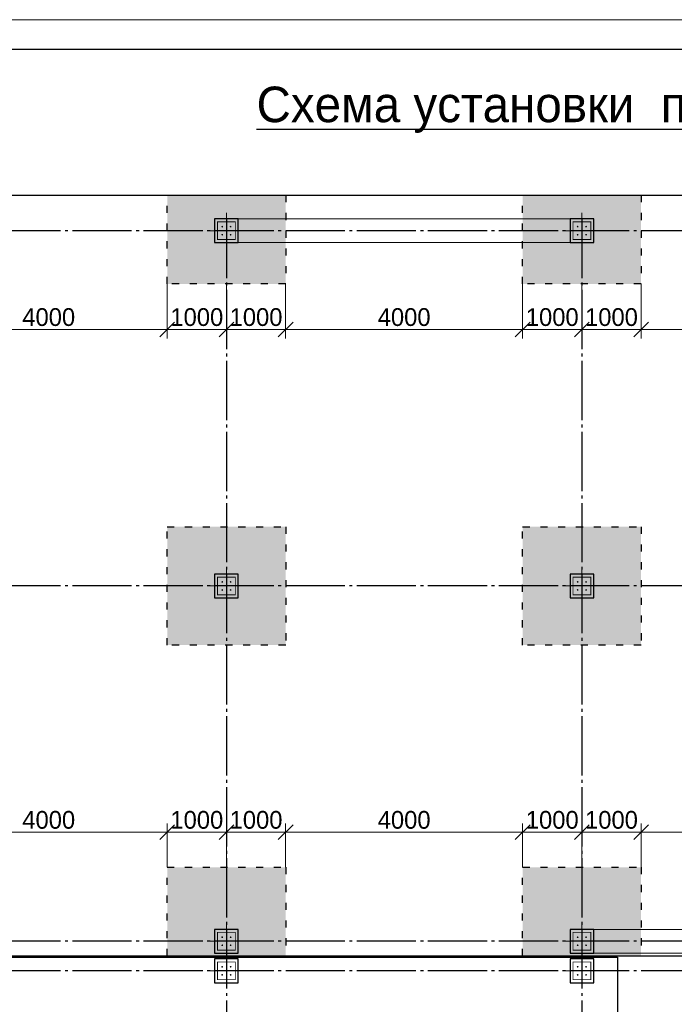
# Model space of a CAD drawing. Header units: millimetres. Extents: x -33345 to 4712671, y -3392 to 121473.
# Tile 131 of 256: x 765905 to 776956, y 69873 to 86501. Entities that reach past the tile are written whole.
import ezdxf

# ---------------------------------------------------------------- set-up
doc = ezdxf.new("R2010")
doc.units = ezdxf.units.MM
for name, pattern in [('ACAD_ISO03W100', [30, 12, -18]), ('CENTER2', [28.575, 19.05, -3.175, 3.175, -3.175]), ('ГОСТ 2.303 5', [24, 20, -1.5, 1, -1.5])]:
    doc.linetypes.add(name, pattern=pattern)
doc.layers.add('00-Axes', color=1, linetype='CENTER2')
doc.layers.add('A _razmer rtt', color=164, linetype='Continuous')
for name, color, linetype, lineweight in [('A _Devor rtt', 176, 'Continuous', 30), ('doors', 250, 'Continuous', 5), ('Lina', 7, 'Continuous', 20)]:
    doc.layers.add(name, color=color, linetype=linetype, lineweight=lineweight)
doc.styles.add('RUS text aehalf', font='aehalf.shx', dxfattribs={"width": 0.7, "oblique": 15})
doc.styles.add('X-U-RW-01$0$StyleROMANS', font='GOTHIC.TTF')
doc.dimstyles.new('RUS м100', dxfattribs={"dimscale": 0, "dimtxt": 250, "dimasz": 100, "dimexe": 100, "dimexo": 0, "dimgap": 70, "dimtad": 1, "dimdec": 0, "dimdsep": 46, "dimtxsty": 'RUS text aehalf', "dimblk": 'OBLIQUE', "dimcen": 0.09, "dimdle": 100, "dimclrd": 256, "dimclre": 256, "dimclrt": 256, "dimadec": 1, "dimazin": 2, "dimtfac": 1, "dimtdec": 0, "dimtofl": 0, "dimtmove": 0, "dimatfit": 3, "dimldrblk": 'OBLIQUE', "dimfxl": 300, "dimtolj": 1, "dimtzin": 0, "dimlwd": -1, "dimlwe": -1, "dimarcsym": 0})

# ---------------------------------------------------------------- blocks, each defined once
blk = doc.blocks.new('awe4tD')
at = {"layer": 'Lina', "ltscale": 10}
blk.add_lwpolyline([(-44239015, 22734378), (-44314815, 22734378), (-44314815, 22776378), (-44239015, 22776378)], close=True, dxfattribs=at)
at = {"layer": 'Lina', "lineweight": 30, "ltscale": 10}
blk.add_lwpolyline([(-44239515, 22734878), (-44312815, 22734878), (-44312815, 22775878), (-44239515, 22775878)], close=True, dxfattribs=at)
blk = doc.blocks.new('gfffggfsre')
at = {"layer": '00-Axes', "color": 251, "linetype": 'ГОСТ 2.303 5', "ltscale": 50, "true_color": 0x636466}
for points in [[(-5273, 16269.4), (-5273, -5825.8)], [(727, 16269.4), (727, -5825.8)], [(42327, 16069.4), (-21034.5, 16069.4)], [(42327, 10069.4), (-21034.5, 10069.4)], [(42327, 4069.4), (-21034.5, 4069.4)], [(42327, 3569.4), (-20533.9, 3569.4), (-20643.6, 3457.5), (-21034.5, 3457.5)]]:
    blk.add_lwpolyline(points, dxfattribs=at)
blk = doc.blocks.new('column')
at = {"lineweight": 0}
for points in [[(-68, 56, -1), (-68, 86, -1)], [(68, 56, 1), (68, 86, 1)], [(-68, -56, 1), (-68, -86, 1)], [(68, -56, -1), (68, -86, -1)]]:
    blk.add_hatch(color=0, dxfattribs=at).paths.add_polyline_path(points)
at = {"color": 0, "lineweight": 0}
for p, q in [((0, 300), (0, -300)), ((300, 0), (-300, 0))]:
    blk.add_line(p, q, dxfattribs=at)
at = {"lineweight": 30}
blk.add_lwpolyline([(-200, 200), (200, 200), (200, -200), (-200, -200)], close=True, dxfattribs=at)
at = {"color": 0, "lineweight": 0, "const_width": 15}
blk.add_lwpolyline([(150, -150), (150, 150), (-150, 150), (-150, -150)], close=True, dxfattribs=at)
blk = doc.blocks.new('_Oblique')
at = {"color": 0, "linetype": 'ByBlock', "lineweight": -2}
blk.add_line((-0.5, -0.5), (0.5, 0.5), dxfattribs=at)
blk = doc.blocks.new('*D2996')
at = {"layer": 'Defpoints', "color": 0, "ltscale": 100, "transparency": 16777216}
for p in [(764395, 82038), (768395, 82038), (768395, 81269)]:
    blk.add_point(p, dxfattribs=at)
at = {"layer": 'doors', "ltscale": 100, "transparency": 16777216}
for p, q in [((764395, 82038), (764395, 81119)), ((768395, 82038), (768395, 81119)), ((764275, 81269), (768515, 81269))]:
    blk.add_line(p, q, dxfattribs=at)
at = {"layer": 'doors', "ltscale": 100, "transparency": 16777216, "xscale": 250, "yscale": 250, "zscale": 250, "rotation": 180}
blk.add_blockref('_Oblique', (764395, 81269), dxfattribs=at)
at = {"layer": 'doors', "ltscale": 100, "transparency": 16777216, "xscale": 250, "yscale": 250, "zscale": 250}
blk.add_blockref('_Oblique', (768395, 81269), dxfattribs=at)
at = {"layer": 'doors', "lineweight": 13, "ltscale": 100, "transparency": 16777216, "insert": (766395, 81477), "char_height": 300, "attachment_point": 5, "style": 'X-U-RW-01$0$StyleROMANS'}
blk.add_mtext('\\A1;4000', dxfattribs=at)
blk = doc.blocks.new('*D2997')
at = {"layer": 'Defpoints', "color": 0, "ltscale": 100, "transparency": 16777216}
for p in [(768395, 82038), (769395, 82038), (769395, 81269)]:
    blk.add_point(p, dxfattribs=at)
at = {"layer": 'doors', "ltscale": 100, "transparency": 16777216}
for p, q in [((768395, 82038), (768395, 81119)), ((769395, 82038), (769395, 81119)), ((768275, 81269), (769515, 81269))]:
    blk.add_line(p, q, dxfattribs=at)
at = {"layer": 'doors', "ltscale": 100, "transparency": 16777216, "xscale": 250, "yscale": 250, "zscale": 250, "rotation": 180}
blk.add_blockref('_Oblique', (768395, 81269), dxfattribs=at)
at = {"layer": 'doors', "ltscale": 100, "transparency": 16777216, "xscale": 250, "yscale": 250, "zscale": 250}
blk.add_blockref('_Oblique', (769395, 81269), dxfattribs=at)
at = {"layer": 'doors', "lineweight": 13, "ltscale": 100, "transparency": 16777216, "insert": (768895, 81477), "char_height": 300, "attachment_point": 5, "style": 'X-U-RW-01$0$StyleROMANS'}
blk.add_mtext('\\A1;1000', dxfattribs=at)
blk = doc.blocks.new('*D2998')
at = {"layer": 'Defpoints', "color": 0, "ltscale": 100, "transparency": 16777216}
for p in [(769395, 82038), (770395, 82038), (770395, 81269)]:
    blk.add_point(p, dxfattribs=at)
at = {"layer": 'doors', "ltscale": 100, "transparency": 16777216}
for p, q in [((769395, 82038), (769395, 81119)), ((770395, 82038), (770395, 81119)), ((769275, 81269), (770515, 81269))]:
    blk.add_line(p, q, dxfattribs=at)
at = {"layer": 'doors', "ltscale": 100, "transparency": 16777216, "xscale": 250, "yscale": 250, "zscale": 250, "rotation": 180}
blk.add_blockref('_Oblique', (769395, 81269), dxfattribs=at)
at = {"layer": 'doors', "ltscale": 100, "transparency": 16777216, "xscale": 250, "yscale": 250, "zscale": 250}
blk.add_blockref('_Oblique', (770395, 81269), dxfattribs=at)
at = {"layer": 'doors', "lineweight": 13, "ltscale": 100, "transparency": 16777216, "insert": (769895, 81477), "char_height": 300, "attachment_point": 5, "style": 'X-U-RW-01$0$StyleROMANS'}
blk.add_mtext('\\A1;1000', dxfattribs=at)
blk = doc.blocks.new('*D2999')
at = {"layer": 'Defpoints', "color": 0, "ltscale": 100, "transparency": 16777216}
for p in [(770395, 82038), (774395, 82038), (774395, 81269)]:
    blk.add_point(p, dxfattribs=at)
at = {"layer": 'doors', "ltscale": 100, "transparency": 16777216}
for p, q in [((770395, 82038), (770395, 81119)), ((774395, 82038), (774395, 81119)), ((770275, 81269), (774515, 81269))]:
    blk.add_line(p, q, dxfattribs=at)
at = {"layer": 'doors', "ltscale": 100, "transparency": 16777216, "xscale": 250, "yscale": 250, "zscale": 250, "rotation": 180}
blk.add_blockref('_Oblique', (770395, 81269), dxfattribs=at)
at = {"layer": 'doors', "ltscale": 100, "transparency": 16777216, "xscale": 250, "yscale": 250, "zscale": 250}
blk.add_blockref('_Oblique', (774395, 81269), dxfattribs=at)
at = {"layer": 'doors', "lineweight": 13, "ltscale": 100, "transparency": 16777216, "insert": (772395, 81477), "char_height": 300, "attachment_point": 5, "style": 'X-U-RW-01$0$StyleROMANS'}
blk.add_mtext('\\A1;4000', dxfattribs=at)
blk = doc.blocks.new('*D3000')
at = {"layer": 'Defpoints', "color": 0, "ltscale": 100, "transparency": 16777216}
for p in [(774395, 82038), (775395, 82038), (775395, 81269)]:
    blk.add_point(p, dxfattribs=at)
at = {"layer": 'doors', "ltscale": 100, "transparency": 16777216}
for p, q in [((774395, 82038), (774395, 81119)), ((775395, 82038), (775395, 81119)), ((774275, 81269), (775515, 81269))]:
    blk.add_line(p, q, dxfattribs=at)
at = {"layer": 'doors', "ltscale": 100, "transparency": 16777216, "xscale": 250, "yscale": 250, "zscale": 250, "rotation": 180}
blk.add_blockref('_Oblique', (774395, 81269), dxfattribs=at)
at = {"layer": 'doors', "ltscale": 100, "transparency": 16777216, "xscale": 250, "yscale": 250, "zscale": 250}
blk.add_blockref('_Oblique', (775395, 81269), dxfattribs=at)
at = {"layer": 'doors', "lineweight": 13, "ltscale": 100, "transparency": 16777216, "insert": (774895, 81477), "char_height": 300, "attachment_point": 5, "style": 'X-U-RW-01$0$StyleROMANS'}
blk.add_mtext('\\A1;1000', dxfattribs=at)
blk = doc.blocks.new('*D3001')
at = {"layer": 'Defpoints', "color": 0, "ltscale": 100, "transparency": 16777216}
for p in [(775395, 82038), (776395, 82038), (776395, 81269)]:
    blk.add_point(p, dxfattribs=at)
at = {"layer": 'doors', "ltscale": 100, "transparency": 16777216}
for p, q in [((775395, 82038), (775395, 81119)), ((776395, 82038), (776395, 81119)), ((775275, 81269), (776515, 81269))]:
    blk.add_line(p, q, dxfattribs=at)
at = {"layer": 'doors', "ltscale": 100, "transparency": 16777216, "xscale": 250, "yscale": 250, "zscale": 250, "rotation": 180}
blk.add_blockref('_Oblique', (775395, 81269), dxfattribs=at)
at = {"layer": 'doors', "ltscale": 100, "transparency": 16777216, "xscale": 250, "yscale": 250, "zscale": 250}
blk.add_blockref('_Oblique', (776395, 81269), dxfattribs=at)
at = {"layer": 'doors', "lineweight": 13, "ltscale": 100, "transparency": 16777216, "insert": (775895, 81477), "char_height": 300, "attachment_point": 5, "style": 'X-U-RW-01$0$StyleROMANS'}
blk.add_mtext('\\A1;1000', dxfattribs=at)
blk = doc.blocks.new('*D3002')
at = {"layer": 'Defpoints', "color": 0, "ltscale": 100, "transparency": 16777216}
for p in [(776395, 82038), (780395, 82038), (780395, 81269)]:
    blk.add_point(p, dxfattribs=at)
at = {"layer": 'doors', "ltscale": 100, "transparency": 16777216}
for p, q in [((776395, 82038), (776395, 81119)), ((780395, 82038), (780395, 81119)), ((776275, 81269), (780515, 81269))]:
    blk.add_line(p, q, dxfattribs=at)
at = {"layer": 'doors', "ltscale": 100, "transparency": 16777216, "xscale": 250, "yscale": 250, "zscale": 250, "rotation": 180}
blk.add_blockref('_Oblique', (776395, 81269), dxfattribs=at)
at = {"layer": 'doors', "ltscale": 100, "transparency": 16777216, "xscale": 250, "yscale": 250, "zscale": 250}
blk.add_blockref('_Oblique', (780395, 81269), dxfattribs=at)
at = {"layer": 'doors', "lineweight": 13, "ltscale": 100, "transparency": 16777216, "insert": (778395, 81477), "char_height": 300, "attachment_point": 5, "style": 'X-U-RW-01$0$StyleROMANS'}
blk.add_mtext('\\A1;4000', dxfattribs=at)
blk = doc.blocks.new('*D3069')
at = {"layer": 'Defpoints', "color": 0, "ltscale": 100, "transparency": 16777216}
for p in [(768395, 72779), (764395, 72188), (768395, 72188)]:
    blk.add_point(p, dxfattribs=at)
at = {"layer": 'doors', "ltscale": 100, "transparency": 16777216}
for p, q in [((764395, 72188), (764395, 72929)), ((768395, 72188), (768395, 72929)), ((764275, 72779), (768515, 72779))]:
    blk.add_line(p, q, dxfattribs=at)
at = {"layer": 'doors', "ltscale": 100, "transparency": 16777216, "xscale": 250, "yscale": 250, "zscale": 250, "rotation": 180}
blk.add_blockref('_Oblique', (764395, 72779), dxfattribs=at)
at = {"layer": 'doors', "ltscale": 100, "transparency": 16777216, "xscale": 250, "yscale": 250, "zscale": 250}
blk.add_blockref('_Oblique', (768395, 72779), dxfattribs=at)
at = {"layer": 'doors', "lineweight": 13, "ltscale": 100, "transparency": 16777216, "insert": (766395, 72986), "char_height": 300, "attachment_point": 5, "style": 'X-U-RW-01$0$StyleROMANS'}
blk.add_mtext('\\A1;4000', dxfattribs=at)
blk = doc.blocks.new('*D3070')
at = {"layer": 'Defpoints', "color": 0, "ltscale": 100, "transparency": 16777216}
for p in [(769395, 72779), (768395, 72188), (769395, 72188)]:
    blk.add_point(p, dxfattribs=at)
at = {"layer": 'doors', "ltscale": 100, "transparency": 16777216}
for p, q in [((768395, 72188), (768395, 72929)), ((769395, 72188), (769395, 72929)), ((768275, 72779), (769515, 72779))]:
    blk.add_line(p, q, dxfattribs=at)
at = {"layer": 'doors', "ltscale": 100, "transparency": 16777216, "xscale": 250, "yscale": 250, "zscale": 250, "rotation": 180}
blk.add_blockref('_Oblique', (768395, 72779), dxfattribs=at)
at = {"layer": 'doors', "ltscale": 100, "transparency": 16777216, "xscale": 250, "yscale": 250, "zscale": 250}
blk.add_blockref('_Oblique', (769395, 72779), dxfattribs=at)
at = {"layer": 'doors', "lineweight": 13, "ltscale": 100, "transparency": 16777216, "insert": (768895, 72986), "char_height": 300, "attachment_point": 5, "style": 'X-U-RW-01$0$StyleROMANS'}
blk.add_mtext('\\A1;1000', dxfattribs=at)
blk = doc.blocks.new('*D3071')
at = {"layer": 'Defpoints', "color": 0, "ltscale": 100, "transparency": 16777216}
for p in [(770395, 72779), (769395, 72188), (770395, 72188)]:
    blk.add_point(p, dxfattribs=at)
at = {"layer": 'doors', "ltscale": 100, "transparency": 16777216}
for p, q in [((769395, 72188), (769395, 72929)), ((770395, 72188), (770395, 72929)), ((769275, 72779), (770515, 72779))]:
    blk.add_line(p, q, dxfattribs=at)
at = {"layer": 'doors', "ltscale": 100, "transparency": 16777216, "xscale": 250, "yscale": 250, "zscale": 250, "rotation": 180}
blk.add_blockref('_Oblique', (769395, 72779), dxfattribs=at)
at = {"layer": 'doors', "ltscale": 100, "transparency": 16777216, "xscale": 250, "yscale": 250, "zscale": 250}
blk.add_blockref('_Oblique', (770395, 72779), dxfattribs=at)
at = {"layer": 'doors', "lineweight": 13, "ltscale": 100, "transparency": 16777216, "insert": (769895, 72986), "char_height": 300, "attachment_point": 5, "style": 'X-U-RW-01$0$StyleROMANS'}
blk.add_mtext('\\A1;1000', dxfattribs=at)
blk = doc.blocks.new('*D3072')
at = {"layer": 'Defpoints', "color": 0, "ltscale": 100, "transparency": 16777216}
for p in [(774395, 72779), (770395, 72188), (774395, 72188)]:
    blk.add_point(p, dxfattribs=at)
at = {"layer": 'doors', "ltscale": 100, "transparency": 16777216}
for p, q in [((770395, 72188), (770395, 72929)), ((774395, 72188), (774395, 72929)), ((770275, 72779), (774515, 72779))]:
    blk.add_line(p, q, dxfattribs=at)
at = {"layer": 'doors', "ltscale": 100, "transparency": 16777216, "xscale": 250, "yscale": 250, "zscale": 250, "rotation": 180}
blk.add_blockref('_Oblique', (770395, 72779), dxfattribs=at)
at = {"layer": 'doors', "ltscale": 100, "transparency": 16777216, "xscale": 250, "yscale": 250, "zscale": 250}
blk.add_blockref('_Oblique', (774395, 72779), dxfattribs=at)
at = {"layer": 'doors', "lineweight": 13, "ltscale": 100, "transparency": 16777216, "insert": (772395, 72986), "char_height": 300, "attachment_point": 5, "style": 'X-U-RW-01$0$StyleROMANS'}
blk.add_mtext('\\A1;4000', dxfattribs=at)
blk = doc.blocks.new('*D3073')
at = {"layer": 'Defpoints', "color": 0, "ltscale": 100, "transparency": 16777216}
for p in [(775395, 72779), (774395, 72188), (775395, 72188)]:
    blk.add_point(p, dxfattribs=at)
at = {"layer": 'doors', "ltscale": 100, "transparency": 16777216}
for p, q in [((774395, 72188), (774395, 72929)), ((775395, 72188), (775395, 72929)), ((774275, 72779), (775515, 72779))]:
    blk.add_line(p, q, dxfattribs=at)
at = {"layer": 'doors', "ltscale": 100, "transparency": 16777216, "xscale": 250, "yscale": 250, "zscale": 250, "rotation": 180}
blk.add_blockref('_Oblique', (774395, 72779), dxfattribs=at)
at = {"layer": 'doors', "ltscale": 100, "transparency": 16777216, "xscale": 250, "yscale": 250, "zscale": 250}
blk.add_blockref('_Oblique', (775395, 72779), dxfattribs=at)
at = {"layer": 'doors', "lineweight": 13, "ltscale": 100, "transparency": 16777216, "insert": (774895, 72986), "char_height": 300, "attachment_point": 5, "style": 'X-U-RW-01$0$StyleROMANS'}
blk.add_mtext('\\A1;1000', dxfattribs=at)
blk = doc.blocks.new('*D3074')
at = {"layer": 'Defpoints', "color": 0, "ltscale": 100, "transparency": 16777216}
for p in [(776395, 72779), (775395, 72188), (776395, 72188)]:
    blk.add_point(p, dxfattribs=at)
at = {"layer": 'doors', "ltscale": 100, "transparency": 16777216}
for p, q in [((775395, 72188), (775395, 72929)), ((776395, 72188), (776395, 72929)), ((775275, 72779), (776515, 72779))]:
    blk.add_line(p, q, dxfattribs=at)
at = {"layer": 'doors', "ltscale": 100, "transparency": 16777216, "xscale": 250, "yscale": 250, "zscale": 250, "rotation": 180}
blk.add_blockref('_Oblique', (775395, 72779), dxfattribs=at)
at = {"layer": 'doors', "ltscale": 100, "transparency": 16777216, "xscale": 250, "yscale": 250, "zscale": 250}
blk.add_blockref('_Oblique', (776395, 72779), dxfattribs=at)
at = {"layer": 'doors', "lineweight": 13, "ltscale": 100, "transparency": 16777216, "insert": (775895, 72986), "char_height": 300, "attachment_point": 5, "style": 'X-U-RW-01$0$StyleROMANS'}
blk.add_mtext('\\A1;1000', dxfattribs=at)
blk = doc.blocks.new('*D3075')
at = {"layer": 'Defpoints', "color": 0, "ltscale": 100, "transparency": 16777216}
for p in [(780395, 72779), (776395, 72188), (780395, 72188)]:
    blk.add_point(p, dxfattribs=at)
at = {"layer": 'doors', "ltscale": 100, "transparency": 16777216}
for p, q in [((776395, 72188), (776395, 72929)), ((780395, 72188), (780395, 72929)), ((776275, 72779), (780515, 72779))]:
    blk.add_line(p, q, dxfattribs=at)
at = {"layer": 'doors', "ltscale": 100, "transparency": 16777216, "xscale": 250, "yscale": 250, "zscale": 250, "rotation": 180}
blk.add_blockref('_Oblique', (776395, 72779), dxfattribs=at)
at = {"layer": 'doors', "ltscale": 100, "transparency": 16777216, "xscale": 250, "yscale": 250, "zscale": 250}
blk.add_blockref('_Oblique', (780395, 72779), dxfattribs=at)
at = {"layer": 'doors', "lineweight": 13, "ltscale": 100, "transparency": 16777216, "insert": (778395, 72986), "char_height": 300, "attachment_point": 5, "style": 'X-U-RW-01$0$StyleROMANS'}
blk.add_mtext('\\A1;4000', dxfattribs=at)

msp = doc.modelspace()

# ---------------------------------------------------------------- hatches: boundary and pattern name
at = {"layer": 'A _razmer rtt', "ltscale": 10}
h = msp.add_hatch(dxfattribs=at)
h.set_pattern_fill('CROSS', color=256, scale=25)
h.set_pattern_definition([(0, (44821685.43, -22640276.79), (158.75, 158.75), [79.375, -238.125]), (90, (44821725.12, -22640316.48), (-158.75, 158.75), [79.375, -238.125])])
h.paths.add_polyline_path([(817395.126, 82038.227), (815795.126, 82038.227), (815795.126, 83538.227), (817395.126, 83538.227)])
h.paths.add_polyline_path([(758395.126, 82038.227), (756795.126, 82038.227), (756795.126, 83538.227), (758395.126, 83538.227)])
h.paths.add_polyline_path([(789395.126, 82038.227), (787395.126, 82038.227), (787395.126, 83538.227), (789395.126, 83538.227)])
h.paths.add_polyline_path([(795395.126, 82038.227), (793395.126, 82038.227), (793395.126, 83538.227), (795395.126, 83538.227)])
h.paths.add_polyline_path([(782395.126, 82038.227), (780395.126, 82038.227), (780395.126, 83538.227), (782395.126, 83538.227)])
h.paths.add_polyline_path([(776395.126, 82038.227), (774395.126, 82038.227), (774395.126, 83538.227), (776395.126, 83538.227)])
h.paths.add_polyline_path([(811795.126, 82038.227), (809795.126, 82038.227), (809795.126, 83538.227), (811795.126, 83538.227)])
h.paths.add_polyline_path([(805795.126, 82038.227), (803795.126, 82038.227), (803795.126, 83538.227), (805795.126, 83538.227)])
h.paths.add_polyline_path([(801395.126, 82038.227), (799395.126, 82038.227), (799395.126, 83538.227), (801395.126, 83538.227)])
h.paths.add_polyline_path([(764395.126, 82038.227), (762395.126, 82038.227), (762395.126, 83538.227), (764395.126, 83538.227)])
h.paths.add_polyline_path([(770395.126, 82038.227), (768395.126, 82038.227), (768395.126, 83538.227), (770395.126, 83538.227)])
h.paths.add_polyline_path([(758395.126, 75938.227), (756795.126, 75938.227), (756795.126, 77938.227), (758395.126, 77938.227)])
h.paths.add_polyline_path([(817395.126, 75938.227), (815795.126, 75938.227), (815795.126, 77938.227), (817395.126, 77938.227)])
h.paths.add_polyline_path([(789395.126, 75938.227), (787395.126, 75938.227), (787395.126, 77938.227), (789395.126, 77938.227)])
h.paths.add_polyline_path([(795395.126, 75938.227), (793395.126, 75938.227), (793395.126, 77938.227), (795395.126, 77938.227)])
h.paths.add_polyline_path([(782395.126, 75938.227), (780395.126, 75938.227), (780395.126, 77938.227), (782395.126, 77938.227)])
h.paths.add_polyline_path([(776395.126, 75938.227), (774395.126, 75938.227), (774395.126, 77938.227), (776395.126, 77938.227)])
h.paths.add_polyline_path([(811795.126, 75938.227), (809795.126, 75938.227), (809795.126, 77938.227), (811795.126, 77938.227)])
h.paths.add_polyline_path([(805795.126, 75938.227), (803795.126, 75938.227), (803795.126, 77938.227), (805795.126, 77938.227)])
h.paths.add_polyline_path([(801395.126, 75938.227), (799395.126, 75938.227), (799395.126, 77938.227), (801395.126, 77938.227)])
h.paths.add_polyline_path([(770395.126, 75938.227), (768395.126, 75938.227), (768395.126, 77938.227), (770395.126, 77938.227)])
h.paths.add_polyline_path([(764395.126, 75938.227), (762395.126, 75938.227), (762395.126, 77938.227), (764395.126, 77938.227)])
h.paths.add_polyline_path([(817395.126, 70688.227), (815795.126, 70688.227), (815795.126, 72188.227), (817395.126, 72188.227)])
h.paths.add_polyline_path([(811795.126, 70688.227), (809795.126, 70688.227), (809795.126, 72188.227), (811795.126, 72188.227)])
h.paths.add_polyline_path([(805795.126, 70688.227), (803795.126, 70688.227), (803795.126, 72188.227), (805795.126, 72188.227)])
h.paths.add_polyline_path([(801395.126, 70688.227), (799395.126, 70688.227), (799395.126, 72188.227), (801395.126, 72188.227)])
h.paths.add_polyline_path([(795395.126, 70688.227), (793395.126, 70688.227), (793395.126, 72188.227), (795395.126, 72188.227)])
h.paths.add_polyline_path([(804645.126, 72188.227), (804645.126, 71138.227), (804945.126, 71138.227), (804945.126, 72188.227)], flags=16)
h.paths.add_polyline_path([(789395.126, 70688.227), (787395.126, 70688.227), (787395.126, 72188.227), (789395.126, 72188.227)])
h.paths.add_polyline_path([(782395.126, 70688.227), (780395.126, 70688.227), (780395.126, 72188.227), (782395.126, 72188.227)])
h.paths.add_polyline_path([(776395.126, 70688.227), (774395.126, 70688.227), (774395.126, 72188.227), (776395.126, 72188.227)])
h.paths.add_polyline_path([(770395.126, 70688.227), (768395.126, 70688.227), (768395.126, 72188.227), (770395.126, 72188.227)])
h.paths.add_polyline_path([(764395.126, 70688.227), (762395.126, 70688.227), (762395.126, 72188.227), (764395.126, 72188.227)])
h.paths.add_polyline_path([(758395.126, 70688.227), (756795.126, 70688.227), (756795.126, 72188.227), (758395.126, 72188.227)])

# ---------------------------------------------------------------- linework, layer by layer
at = {"color": 5, "lineweight": 30, "ltscale": 10}
for points in [[(756795.126, 70688.227), (756795.126, 83538.227), (817395.126, 83538.227), (817395.126, 70688.227)], [(756795.126, 70668.227), (775995.126, 70668.227), (775995.126, 67738.227), (775995.126, 67738.227), (775995.126, 64338.227), (756795.126, 64338.227)]]:
    msp.add_lwpolyline(points, close=True, dxfattribs=at)
at = {"color": 5, "linetype": 'ACAD_ISO03W100', "lineweight": 30, "ltscale": 10}
for points in [[(770395.126, 82038.227), (768395.126, 82038.227), (768395.126, 83538.227), (770395.126, 83538.227)], [(776395.126, 82038.227), (774395.126, 82038.227), (774395.126, 83538.227), (776395.126, 83538.227)], [(770395.126, 75938.227), (768395.126, 75938.227), (768395.126, 77938.227), (770395.126, 77938.227)], [(776395.126, 75938.227), (774395.126, 75938.227), (774395.126, 77938.227), (776395.126, 77938.227)], [(770395.126, 70688.227), (768395.126, 70688.227), (768395.126, 72188.227), (770395.126, 72188.227)], [(776395.126, 70688.227), (774395.126, 70688.227), (774395.126, 72188.227), (776395.126, 72188.227)]]:
    msp.add_lwpolyline(points, close=True, dxfattribs=at)
at = {"layer": 'A _Devor rtt', "color": 192, "lineweight": 13, "ltscale": 10}
msp.add_lwpolyline([(775195.126, 82738.227), (775195.126, 83138.227), (769595.126, 83138.227), (769595.126, 82738.227)], close=True, dxfattribs=at)
msp.add_lwpolyline([(775595.126, 70738.227), (781195.126, 70738.227), (781195.126, 71138.227), (775595.126, 71138.227), (775595.126, 70738.227)], dxfattribs=at)

# ---------------------------------------------------------------- block references
msp.add_blockref('awe4tD', (45061303.28, -22689876.566))
at = {"color": 244, "lineweight": 50, "true_color": 0x991b1e}
msp.add_blockref('gfffggfsre', (774668.162, 66868.82), dxfattribs=at)
at = {"xscale": -1, "rotation": 270}
for p in [(769395.126, 82938.227), (775395.126, 82938.227), (769395.126, 76938.227), (775395.126, 76938.227), (769395.126, 70938.227), (775395.126, 70938.227), (769395.126, 70438.227), (775395.126, 70438.227)]:
    msp.add_blockref('column', p, dxfattribs=at)

# ---------------------------------------------------------------- texts
at = {"ltscale": 20, "insert": (786190.627, 84980.025), "char_height": 600, "width": 49730.14509, "attachment_point": 5, "style": 'X-U-RW-01$0$StyleROMANS'}
msp.add_mtext('{\\L\\C0;Схема установки  поддерживающих поперечных каркасов хомут Х-1, Х-2, X-3    M1:100}', dxfattribs=at)

# ---------------------------------------------------------------- dimensions: what is measured, and where the dimension line sits
at = {"layer": 'doors', "color": 0, "lineweight": 13, "ltscale": 100}
for base, p1, p2, picture, middle in [((768395.126, 81269.325), (764395.126, 82038.227), (768395.126, 82038.227), '*D2996', (766395.126, 81476.871)), ((769395.126, 81269.325), (768395.126, 82038.227), (769395.126, 82038.227), '*D2997', (768895.126, 81476.871)), ((770395.126, 81269.325), (769395.126, 82038.227), (770395.126, 82038.227), '*D2998', (769895.126, 81476.871)), ((774395.126, 81269.325), (770395.126, 82038.227), (774395.126, 82038.227), '*D2999', (772395.126, 81476.871)), ((775395.126, 81269.325), (774395.126, 82038.227), (775395.126, 82038.227), '*D3000', (774895.126, 81476.871)), ((776395.126, 81269.325), (775395.126, 82038.227), (776395.126, 82038.227), '*D3001', (775895.126, 81476.871)), ((780395.126, 81269.325), (776395.126, 82038.227), (780395.126, 82038.227), '*D3002', (778395.126, 81476.871)), ((768395.126, 72778.656), (764395.126, 72188.227), (768395.126, 72188.227), '*D3069', (766395.126, 72986.202)), ((769395.126, 72778.656), (768395.126, 72188.227), (769395.126, 72188.227), '*D3070', (768895.126, 72986.202)), ((770395.126, 72778.656), (769395.126, 72188.227), (770395.126, 72188.227), '*D3071', (769895.126, 72986.202)), ((774395.126, 72778.656), (770395.126, 72188.227), (774395.126, 72188.227), '*D3072', (772395.126, 72986.202)), ((775395.126, 72778.656), (774395.126, 72188.227), (775395.126, 72188.227), '*D3073', (774895.126, 72986.202)), ((776395.126, 72778.656), (775395.126, 72188.227), (776395.126, 72188.227), '*D3074', (775895.126, 72986.202)), ((780395.126, 72778.656), (776395.126, 72188.227), (780395.126, 72188.227), '*D3075', (778395.126, 72986.202))]:
    dim = msp.add_linear_dim(base=base, p1=p1, p2=p2, dimstyle='RUS м100', override={"dimscale": 1, "dimtxt": 300, "dimasz": 250, "dimexe": 150, "dimgap": 50, "dimtxsty": 'X-U-RW-01$0$StyleROMANS', "dimdle": 120, "dimtmove": 1}, dxfattribs=at)
    dim.commit()
    dim.dimension.update_dxf_attribs({"geometry": picture, "text_midpoint": middle})

doc.saveas('drawing.dxf')
